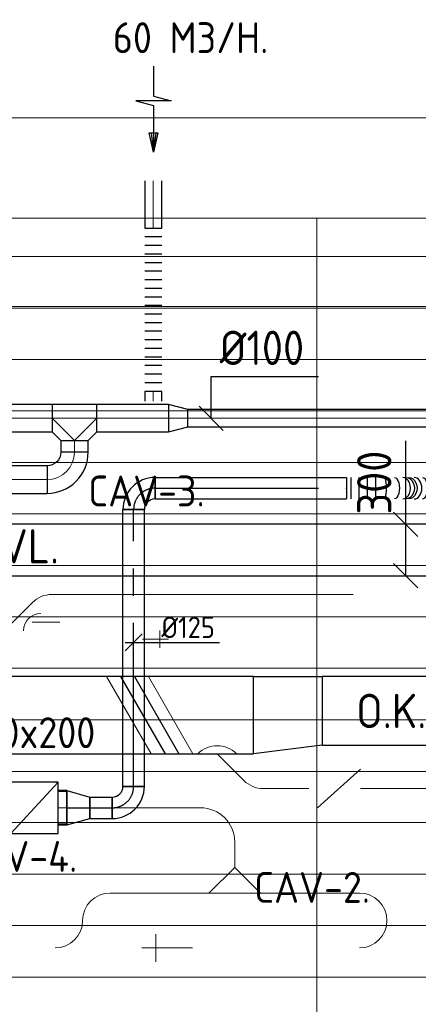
# Model space of a CAD drawing. Header units: millimetres. Extents: x -72425 to 38660, y 7096 to 51783.
# Tile 42 of 54: x -32132 to -29809, y 46029 to 51769. Entities that reach past the tile are written whole.
import ezdxf
from ezdxf.enums import TextEntityAlignment as Align

# ---------------------------------------------------------------- set-up
doc = ezdxf.new("R2010")
doc.units = ezdxf.units.MM
doc.header["$LTSCALE"] = 50
doc.linetypes.add('CENTER2', pattern=[28.575, 19.05, -3.175, 3.175, -3.175])
for name, color, linetype, lineweight in [('WL570---_BESTAAND-HARTLIJN', 161, 'Continuous', 0), ('WL570---_BESTAAND-MAATVOERING', 161, 'Continuous', 0), ('WL570---_BESTAAND-RETOUR', 140, 'Continuous', 0), ('WL570---_BESTAAND-TOEVOER', 180, 'Continuous', 0), ('WL570---_DEMONTEREN', 10, 'Continuous', 0)]:
    doc.layers.add(name, color=color, linetype=linetype, lineweight=lineweight)
for name, color, linetype in [('WL570---_RETOUR', 100, 'Continuous'), ('WL570---_TOEVOER', 200, 'Continuous'), ('WL570---_TOEVOER_HL', 1, 'Continuous'), ('WM570---_RETOUR', 2, 'Continuous'), ('WM570---_TOEVOER', 2, 'Continuous'), ('WM570---_TOEVOER_PR', 2, 'Continuous')]:
    doc.layers.add(name, color=color, linetype=linetype)
doc.layers.get('WL570---_DEMONTEREN').off()
doc.styles.add('BURO-025', font='ISO96.shx', dxfattribs={"height": 125})
doc.styles.add('MAATVOERING', font='ISO')

# ---------------------------------------------------------------- blocks, each defined once
blk = doc.blocks.new('A$C33D74301')
at = {"color": 8, "linetype": 'Continuous', "lineweight": 13}
for p, q in [((-7425, 6450), (-68325, 6450)), ((-27000, 6450), (-27000, -550)), ((-27000, 6450), (-27000, -550)), ((-68325, 6225), (-7400, 6225)), ((-68325, 5925), (-7400, 5925)), ((-68325, 5625), (-7400, 5625)), ((-68325, 5325), (-7400, 5325)), ((-68325, 5025), (-7400, 5025)), ((-68325, 4725), (-7400, 4725)), ((-68325, 4725), (-7400, 4725)), ((-68325, 4425), (-7400, 4425)), ((-68325, 4125), (-7400, 4125)), ((-68325, 3825), (-7400, 3825)), ((-68325, 3525), (-7400, 3525)), ((-68325, 3222.5), (-7400, 3225)), ((-68325, 2925), (-7400, 2925)), ((-68325, 2625), (-7400, 2625)), ((-68325, 2325), (-7400, 2325)), ((-68325, 2025), (-7400, 2025))]:
    blk.add_line(p, q, dxfattribs=at)
blk = doc.blocks.new('KARO')
for p, q in [((1, 0.5), (0, 0.5)), ((0, -0.5), (1, -0.5))]:
    blk.add_line(p, q)
at = {"invisible_edges": 15}
blk.add_3dface([(0, 0.5), (0, -0.5), (1, -0.5), (1, 0.5)], dxfattribs=at)
at = {"layer": 'WL570---_BESTAAND-HARTLIJN'}
blk.add_line((0, 0), (1, 0), dxfattribs=at)
blk = doc.blocks.new('OBO16000090ZE')
blk.add_lwpolyline([(-80, 0), (80, 0), (80, 160, 1), (-80, 160)], format="xyb", close=True)
at = {"layer": 'WL570---_BESTAAND-HARTLIJN'}
for points in [[(0, 0), (0, 240)], [(-80, 160), (80, 160)]]:
    blk.add_lwpolyline(points, dxfattribs=at)
blk = doc.blocks.new('KARH')
for p, q in [((1, 0.5), (0, 0.5)), ((0, -0.5), (1, -0.5))]:
    blk.add_line(p, q)
at = {"invisible_edges": 15}
blk.add_3dface([(0, 0.5), (0, -0.5), (1, -0.5), (1, 0.5)], dxfattribs=at)
blk = doc.blocks.new('FLLINE100')
blk.add_line((0, -50), (0, 50))
blk = doc.blocks.new('OEX10000100000')
at = {"rotation": 90}
for p in [(0, -50), (0, -100), (0, -150), (0, -200), (0, -250), (0, -300), (0, -350), (0, -400), (0, -450), (0, -500), (0, -550), (0, -600), (0, -650), (0, -700), (0, -750), (0, -800), (0, -850), (0, -900), (0, -950), (0, -1000)]:
    blk.add_blockref('FLLINE100', p, dxfattribs=at)
blk = doc.blocks.new('AFZPIJL')
for points in [[(0, -10), (0, -6.52), (-2.06, -5.97), (2.06, -5.97), (0, -5.41), (0, 0)], [(-0.26, -2.22), (0, 0)], [(0.26, -2.22), (0, 0)]]:
    blk.add_lwpolyline(points)
blk.add_lwpolyline([(0.52, -2.22), (-0.52, -2.22), (0, 0)], close=True)
blk = doc.blocks.new('MVLINE')
blk.add_line((35.4, -35.4), (-35.4, 35.4))
blk = doc.blocks.new('OBO16000090R')
blk.add_lwpolyline([(240, -160, 0.414214), (0, 80), (0, -80, -0.414214), (80, -160)], format="xyb", close=True)
at = {"invisible_edges": 15}
for points in [[(13.9, -81.2), (41.7, 76.4), (0, 80), (0, -80)], [(27.4, -84.8), (82.1, 65.5), (41.7, 76.4), (13.9, -81.2)], [(40, -90.7), (120, 47.8), (82.1, 65.5), (27.4, -84.8)], [(51.4, -98.7), (154.3, 23.9), (120, 47.8), (40, -90.7)], [(61.3, -108.6), (183.9, -5.7), (154.3, 23.9), (51.4, -98.7)], [(69.3, -120), (207.8, -40), (183.9, -5.7), (61.3, -108.6)], [(75.2, -132.6), (225.5, -77.9), (207.8, -40), (69.3, -120)], [(78.8, -146.1), (236.4, -118.3), (225.5, -77.9), (75.2, -132.6)], [(80, -160), (240, -160), (236.4, -118.3), (78.8, -146.1)]]:
    blk.add_3dface(points, dxfattribs=at)
at = {"layer": 'WL570---_BESTAAND-HARTLIJN'}
blk.add_arc((0, -160), 160, 0, 90, dxfattribs=at)
blk = doc.blocks.new('OBO16000090H')
blk.add_lwpolyline([(80, -160, 0.414214), (-160, 80), (-160, -80, -0.414214), (-80, -160)], format="xyb", close=True)
at = {"invisible_edges": 15}
for points in [[(-146.1, -81.2), (-118.3, 76.4), (-160, 80), (-160, -80)], [(-132.6, -84.8), (-77.9, 65.5), (-118.3, 76.4), (-146.1, -81.2)], [(-120, -90.7), (-40, 47.8), (-77.9, 65.5), (-132.6, -84.8)], [(-108.6, -98.7), (-5.7, 23.9), (-40, 47.8), (-120, -90.7)], [(-98.7, -108.6), (23.9, -5.7), (-5.7, 23.9), (-108.6, -98.7)], [(-90.7, -120), (47.8, -40), (23.9, -5.7), (-98.7, -108.6)], [(-84.8, -132.6), (65.5, -77.9), (47.8, -40), (-90.7, -120)], [(-81.2, -146.1), (76.4, -118.3), (65.5, -77.9), (-84.8, -132.6)], [(-80, -160), (80, -160), (76.4, -118.3), (-81.2, -146.1)]]:
    blk.add_3dface(points, dxfattribs=at)
at = {"layer": 'WL570---_BESTAAND-HARTLIJN'}
blk.add_arc((-160, -160), 160, 0, 90, dxfattribs=at)
blk = doc.blocks.new('OSV2001600740G')
blk.add_lwpolyline([(0, -100), (74.6, -80), (74.6, 80), (0, 100)], close=True)
at = {"layer": 'WL570---_BESTAAND-HARTLIJN'}
blk.add_line((0, 0), (74.6, 0), dxfattribs=at)
blk = doc.blocks.new('OTS20020020000H')
blk.add_lwpolyline([(-150, -100), (150, -100), (150, 100), (100, 150), (-100, 150), (-150, 100)], close=True)
at = {"layer": 'WL570---_BESTAAND-HARTLIJN'}
blk.add_line((-150, 0), (150, 0), dxfattribs=at)
at = {"layer": 'WL570---_BESTAAND-RETOUR'}
blk.add_lwpolyline([(-150, 0), (0, 150), (150, 0)], dxfattribs=at)
blk = doc.blocks.new('VBX2002000020027500')
blk.add_lwpolyline([(50, -150), (325, -150), (325, 150), (50, 150)], close=True)
for points in [[(50, 100), (0, 100), (0, -100), (50, -100)], [(325, -100), (375, -100), (375, 100), (325, 100)]]:
    blk.add_lwpolyline(points)
at = {"layer": 'WL570---_BESTAAND-HARTLIJN'}
blk.add_line((325, 0), (375, 0), dxfattribs=at)
at = {"layer": 'WL570---_BESTAAND-RETOUR'}
blk.add_line((50, -150), (325, 150), dxfattribs=at)
blk = doc.blocks.new('OBO20000090H')
blk.add_lwpolyline([(100, -200, 0.414214), (-200, 100), (-200, -100, -0.414214), (-100, -200)], format="xyb", close=True)
at = {"invisible_edges": 15}
for points in [[(-182.6, -101.5), (-147.9, 95.4), (-200, 100), (-200, -100)], [(-165.8, -106), (-97.4, 81.9), (-147.9, 95.4), (-182.6, -101.5)], [(-150, -113.4), (-50, 59.8), (-97.4, 81.9), (-165.8, -106)], [(-135.7, -123.4), (-7.2, 29.8), (-50, 59.8), (-150, -113.4)], [(-123.4, -135.7), (29.8, -7.2), (-7.2, 29.8), (-135.7, -123.4)], [(-113.4, -150), (59.8, -50), (29.8, -7.2), (-123.4, -135.7)], [(-106, -165.8), (81.9, -97.4), (59.8, -50), (-113.4, -150)], [(-101.5, -182.6), (95.4, -147.9), (81.9, -97.4), (-106, -165.8)], [(-100, -200), (100, -200), (95.4, -147.9), (-101.5, -182.6)]]:
    blk.add_3dface(points, dxfattribs=at)
at = {"layer": 'WL570---_BESTAAND-HARTLIJN'}
blk.add_arc((-200, -200), 200, 0, 90, dxfattribs=at)
blk = doc.blocks.new('OZA4500160045L')
blk.add_lwpolyline([(-113.1, 0), (-148.5, 35.4), (-35.4, 148.5), (113.1, 0)])
at = {"layer": 'WL570---_BESTAAND-HARTLIJN'}
blk.add_line((0, 0), (-91.9, 91.9), dxfattribs=at)
at = {"layer": 'WL570---_BESTAAND-RETOUR'}
blk.add_arc((0, 113.1), 160, 225, 315, dxfattribs=at)
blk = doc.blocks.new('OBO16000045H')
blk.add_lwpolyline([(80, -66.3, 0.198912), (9.7, 103.4), (-103.4, -9.7, -0.198912), (-80, -66.3)], format="xyb", close=True)
at = {"invisible_edges": 15}
for points in [[(-98.7, -14.9), (23.9, 88), (9.7, 103.4), (-103.4, -9.7)], [(-94.5, -20.4), (36.6, 71.4), (23.9, 88), (-98.7, -14.9)], [(-90.7, -26.3), (47.8, 53.7), (36.6, 71.4), (-94.5, -20.4)], [(-87.5, -32.5), (57.5, 35.2), (47.8, 53.7), (-90.7, -26.3)], [(-84.8, -38.9), (65.5, 15.8), (57.5, 35.2), (-87.5, -32.5)], [(-82.7, -45.6), (71.8, -4.2), (65.5, 15.8), (-84.8, -38.9)], [(-81.2, -52.4), (76.4, -24.6), (71.8, -4.2), (-82.7, -45.6)], [(-80.3, -59.3), (79.1, -45.4), (76.4, -24.6), (-81.2, -52.4)], [(-80, -66.3), (80, -66.3), (79.1, -45.4), (-80.3, -59.3)]]:
    blk.add_3dface(points, dxfattribs=at)
at = {"layer": 'WL570---_BESTAAND-HARTLIJN'}
blk.add_arc((-160, -66.3), 160, 0, 45, dxfattribs=at)
blk = doc.blocks.new('VV145020040020004000RG')
blk.add_lwpolyline([(0, 225), (400, 225), (400, -175), (0, -225)], close=True)
at = {"invisible_edges": 15}
blk.add_3dface([(0, 225), (400, 225), (400, -175), (0, -225)], dxfattribs=at)
blk = doc.blocks.new('OTS16016016000T')
blk.add_lwpolyline([(-130, -210), (130, -210), (130, -50), (80, 0), (-80, 0), (-130, -50)], close=True)
at = {"layer": 'WL570---_BESTAAND-HARTLIJN'}
blk.add_line((-130, -130), (130, -130), dxfattribs=at)
at = {"layer": 'WL570---_BESTAAND-TOEVOER'}
blk.add_lwpolyline([(-130, -130), (0, 0), (130, -130)], dxfattribs=at)
blk = doc.blocks.new('OSV16010001120G')
blk.add_lwpolyline([(0, -80), (112, -50), (112, 50), (0, 80)], close=True)
at = {"layer": 'WL570---_BESTAAND-HARTLIJN'}
blk.add_line((0, 0), (112, 0), dxfattribs=at)
blk = doc.blocks.new('VBX1251250012525000')
for points in [[(50, 62.5), (0, 62.5), (0, -62.5), (50, -62.5)], [(300, -62.5), (350, -62.5), (350, 62.5), (300, 62.5)]]:
    blk.add_lwpolyline(points)
blk.add_lwpolyline([(50, -112.5), (300, -112.5), (300, 112.5), (50, 112.5)], close=True)
at = {"layer": 'WL570---_BESTAAND-HARTLIJN'}
blk.add_line((300, 0), (350, 0), dxfattribs=at)
at = {"layer": 'WL570---_BESTAAND-TOEVOER'}
blk.add_line((50, -112.5), (300, 112.5), dxfattribs=at)
blk = doc.blocks.new('OSV1601250780K')
blk.add_lwpolyline([(-78, -80), (0, -62.5), (0, 62.5), (-78, 80)], close=True)
at = {"layer": 'WL570---_BESTAAND-HARTLIJN'}
blk.add_line((-78, 0), (0, 0), dxfattribs=at)
blk = doc.blocks.new('UISO')
for p, q in [((0, 0.18), (1, 0.757)), ((0, 0), (1, 0.577))]:
    blk.add_line(p, q)
at = {"layer": 'WL570---_BESTAAND-TOEVOER'}
for p, q in [((0, 0.36), (1, 0.937)), ((0, -0.18), (1, 0.397))]:
    blk.add_line(p, q, dxfattribs=at)
blk = doc.blocks.new('OBO10000090ZE')
blk.add_lwpolyline([(-50, 0), (50, 0), (50, 100, 1), (-50, 100)], format="xyb", close=True)
at = {"layer": 'WL570---_BESTAAND-HARTLIJN'}
for points in [[(0, 0), (0, 150)], [(-50, 100), (50, 100)]]:
    blk.add_lwpolyline(points, dxfattribs=at)
blk = doc.blocks.new('OZA1600100045L')
blk.add_lwpolyline([(-70.7, 0), (-106.1, 35.4), (-35.4, 106.1), (70.7, 0)])
at = {"layer": 'WL570---_BESTAAND-HARTLIJN'}
blk.add_line((0, 0), (-70.7, 70.7), dxfattribs=at)
at = {"layer": 'WL570---_BESTAAND-TOEVOER'}
blk.add_arc((0, 70.7), 100, 225, 315, dxfattribs=at)
blk = doc.blocks.new('*U412')
at = {"color": 0, "ltscale": 10}
for p, q in [((0, 95, -2700), (-49.5, 95, -2700)), ((-49.5, -95, -2700), (-49.5, 95, -2700)), ((-49.5, -95, -2700), (-49.5, 95, -2700)), ((0, 100, -2700), (134.1, 62.5, -2700)), ((0, 100, -2700), (0, -100, -2700)), ((134.1, 62.5, -2700), (134.1, -62.5, -2700)), ((0, -95, -2700), (-49.5, -95, -2700)), ((0, -100, -2700), (134.1, -62.5, -2700))]:
    blk.add_line(p, q, dxfattribs=at)
at = {"layer": 'WL570---_TOEVOER_HL', "linetype": 'CENTER2'}
blk.add_line((0, 0, -2700), (134.1, 0, -2700), dxfattribs=at)
for centre in [(0, 0, -2700), (134.1, 0, -2700)]:
    blk.add_circle(centre, 0.075, dxfattribs=at)
at = {"layer": 'WM570---_TOEVOER_PR', "color": 2, "style": 'BURO-025'}
blk.add_attdef('POSNR', text='', height=125, dxfattribs=at).set_placement((0, 0), align=Align.MIDDLE)
blk = doc.blocks.new('*U413')
at = {"color": 0, "ltscale": 10}
for p, q in [((-62.5, 125, -2700), (62.5, 125, -2700)), ((-125, -62.5, -2700), (-125, 62.5, -2700))]:
    blk.add_line(p, q, dxfattribs=at)
for radius, end in [(62.5, 0), (187.5, 360)]:
    blk.add_arc((-125, 125, -2700), radius, 270, end, dxfattribs=at)
at = {"layer": 'WL570---_TOEVOER_HL', "linetype": 'CENTER2'}
blk.add_arc((-125, 125, -2700), 125, 270, 0, dxfattribs=at)
at = {"layer": 'WM570---_TOEVOER_PR', "color": 2, "style": 'BURO-025'}
blk.add_attdef('POSNR', text='', height=125, dxfattribs=at).set_placement((0, 0), align=Align.MIDDLE)
blk = doc.blocks.new('*U414')
at = {"color": 0, "ltscale": 10}
for p, q in [((0, 62.5, -2700), (130.9, 62.5, -2700)), ((0, -62.5, -2700), (0, 62.5, -2700)), ((130.9, 62.5, -2700), (130.9, -62.5, -2700)), ((0, -62.5, -2700), (130.9, -62.5, -2700))]:
    blk.add_line(p, q, dxfattribs=at)
at = {"layer": 'WL570---_TOEVOER_HL', "linetype": 'CENTER2'}
blk.add_line((0, 0, -2700), (130.9, 0, -2700), dxfattribs=at)
at = {"layer": 'WM570---_TOEVOER_PR', "color": 2, "style": 'BURO-025'}
blk.add_attdef('POSNR', text='', height=125, dxfattribs=at).set_placement((0, 0), align=Align.MIDDLE)
blk = doc.blocks.new('*U415')
at = {"color": 0, "ltscale": 10}
for p, q in [((0, 62.5, -2700), (1613.4, 62.5, -2700)), ((0, -62.5, -2700), (0, 62.5, -2700)), ((1613.4, 62.5, -2700), (1613.4, -62.5, -2700)), ((0, -62.5, -2700), (1613.4, -62.5, -2700))]:
    blk.add_line(p, q, dxfattribs=at)
at = {"layer": 'WL570---_TOEVOER_HL', "linetype": 'CENTER2'}
blk.add_line((0, 0, -2700), (1613.4, 0, -2700), dxfattribs=at)
at = {"layer": 'WM570---_TOEVOER_PR', "color": 2, "style": 'BURO-025'}
blk.add_attdef('POSNR', text='', height=125, dxfattribs=at).set_placement((0, 0), align=Align.MIDDLE)
blk = doc.blocks.new('*U416')
at = {"color": 0, "ltscale": 10}
for p, q in [((0, 62.5, -2700), (0, -62.5, -2700)), ((24, 62.5, -2700), (24, -62.5, -2700)), ((72.1, 62.5, -2700), (72.1, -62.5, -2700)), ((120.2, 62.5, -2700), (120.2, -62.5, -2700)), ((168.3, 62.5, -2700), (168.3, -62.5, -2700)), ((528.5, 62.5, -2700), (528.5, -62.5, -2700)), ((552.6, 62.5, -2700), (552.6, -62.5, -2700)), ((576.7, 62.5, -2700), (576.7, -62.5, -2700))]:
    blk.add_line(p, q, dxfattribs=at)
for centre, major_axis, ratio, start_param, end_param in [((222.2, 0, -2700), (0, -62.5), 0.159026, 0, 3.141593), ((327, 0, -2700), (0, -62.5), 0.718228, 0, 3.141593), ((393.8, 0, -2700), (0, 62.5), 0.718228, 3.141593, 6.283185), ((498.7, 0, -2700), (0, 62.5), 0.159026, 3.141593, 6.283185)]:
    blk.add_ellipse(centre, major_axis=major_axis, ratio=ratio, start_param=start_param, end_param=end_param, dxfattribs=at)
at = {"color": 0, "ltscale": 10, "extrusion": (0, 0, -1)}
for centre, major_axis, ratio, start_param, end_param in [((278.9, 0, -2700), (0, 62.5), 0.461388, 0, 3.141593), ((344.5, 0, -2700), (0, 62.5), 0.811218, 0, 3.141593), ((360.4, 0, -2700), (0, 62.5), 0.811218, 0, 3.141593), ((442, 0, -2700), (0, -62.5), 0.461388, 3.141593, 6.283185)]:
    blk.add_ellipse(centre, major_axis=major_axis, ratio=ratio, start_param=start_param, end_param=end_param, dxfattribs=at)
at = {"layer": 'WM570---_TOEVOER_PR', "color": 2, "style": 'BURO-025'}
blk.add_attdef('POSNR', text='', height=125, dxfattribs=at).set_placement((0, 0), align=Align.MIDDLE)
blk = doc.blocks.new('*U473')
at = {"color": 0, "ltscale": 10}
for p, q in [((0, 62.5, -2700), (1116.2, 62.5, -2700)), ((0, -62.5, -2700), (0, 62.5, -2700)), ((1116.2, 62.5, -2700), (1116.2, -62.5, -2700)), ((0, -62.5, -2700), (1116.2, -62.5, -2700))]:
    blk.add_line(p, q, dxfattribs=at)
at = {"layer": 'WL570---_TOEVOER_HL', "linetype": 'CENTER2'}
blk.add_line((0, 0, -2700), (1116.2, 0, -2700), dxfattribs=at)
at = {"layer": 'WM570---_TOEVOER_PR', "color": 2, "style": 'BURO-025'}
blk.add_attdef('POSNR', text='', height=125, dxfattribs=at).set_placement((0, 0), align=Align.MIDDLE)
blk = doc.blocks.new('*U474')
at = {"color": 0, "ltscale": 10}
for p, q in [((-125, -62.5, -2700), (-125, 62.5, -2700)), ((62.5, -125, -2700), (-62.5, -125, -2700))]:
    blk.add_line(p, q, dxfattribs=at)
for radius, start in [(187.5, 360), (62.5, 0)]:
    blk.add_arc((-125, -125, -2700), radius, start, 90, dxfattribs=at)
at = {"layer": 'WL570---_TOEVOER_HL', "linetype": 'CENTER2'}
blk.add_arc((-125, -125, -2700), 125, 0, 90, dxfattribs=at)
at = {"layer": 'WM570---_TOEVOER_PR', "color": 2, "style": 'BURO-025'}
blk.add_attdef('POSNR', text='', height=125, dxfattribs=at).set_placement((0, 0), align=Align.MIDDLE)
blk = doc.blocks.new('*U475')
at = {"layer": 'WM570---_TOEVOER', "color": 0, "ltscale": 10}
for p, q in [((-50, -50), (50, 50)), ((-50, 0), (499.5, 0))]:
    blk.add_line(p, q, dxfattribs=at)
at = {"layer": 'WM570---_TOEVOER', "color": 0, "style": 'BURO-025'}
blk.add_text('%%c125', height=125, dxfattribs=at).set_placement((161.7, 25))

msp = doc.modelspace()

# ---------------------------------------------------------------- linework, layer by layer
at = {"layer": 'WL570---_BESTAAND-MAATVOERING'}
msp.add_line((-72173, 51198), (-3084.7, 51198), dxfattribs=at)

# ---------------------------------------------------------------- block references
at = {"layer": 'WL570---_RETOUR', "xscale": 50, "yscale": 50, "zscale": 50, "rotation": 180}
msp.add_blockref('AFZPIJL', (-31352.3, 50998), dxfattribs=at)
at = {"layer": 'WM570---_TOEVOER'}
msp.add_blockref('A$C33D74301', (-3400.3, 44163.1), dxfattribs=at)

# ---------------------------------------------------------------- texts
at = {"layer": 'WM570---_RETOUR', "style": 'MAATVOERING'}
msp.add_text('60 M3/H.', height=180, dxfattribs=at).set_placement((-31589.6, 51574.5))

# ---------------------------------------------------------------- next in the draw order: linework, layer by layer
at = {"layer": 'WL570---_BESTAAND-MAATVOERING'}
msp.add_line((-72173, 50098), (-3084.7, 50098), dxfattribs=at)
at = {"layer": 'WM570---_RETOUR'}
for points in [[(-31016.3, 49446), (-31016.3, 49689.7), (-30390.1, 49689.7)], [(-29882.6, 48527.5), (-29882.6, 48904.2), (-29882.6, 49314.1)]]:
    msp.add_lwpolyline(points, dxfattribs=at)

# ---------------------------------------------------------------- next in the draw order: block references
at = {"layer": 'WL570---_DEMONTEREN'}
for name, p, rotation in [('OBO16000045H', (-32011.6, 48418.4), 90.00000000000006), ('OZA1600100045L', (-32059.6, 48257), 225.0780843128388), ('OBO10000090ZE', (-31415.8, 48157.5), 270), ('OZA4500160045L', (-30981.1, 47489.3), 180), ('OBO16000045H', (-30778.7, 47286.9), 225), ('OSV1601250780K', (-29987.3, 47286.9), 180), ('OBO16000090H', (-31765.8, 46677.5), 90)]:
    msp.add_blockref(name, p, dxfattribs=dict(at, rotation=rotation))
for p, xscale, yscale, zscale in [((-31945.2, 48418.4), 56.15586728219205, 160, 160), ((-31777, 48418.4), 1588.043957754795, 100, 100), ((-30712.4, 47286.9), 77.72023651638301, 160, 160), ((-30447, 47286.9), -109.6937077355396, 125, 125), ((-30097, 47286.9), 109.6937077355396, 125, 125), ((-31857.4, 47174.7), 778.4024541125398, 200, 200), ((-31605.8, 46677.5), 456.7929468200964, 160, 160), ((-31029, 46677.5), -45.40979088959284, 200, 200), ((-30729, 46677.5), 45.40979088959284, 200, 200)]:
    msp.add_blockref('KARO', p, dxfattribs=dict(at, xscale=xscale, yscale=yscale, zscale=zscale))
for name, p in [('OSV16010001120G', (-31889, 48418.4)), ('VBX1251250012525000', (-30447, 47286.9)), ('OBO20000090H', (-30879, 47174.7)), ('OTS20020020000H', (-30879, 46677.5)), ('OSV2001600740G', (-30683.6, 46677.5)), ('OBO16000090H', (-29992.1, 46677.5))]:
    msp.add_blockref(name, p, dxfattribs=at)
for p, xscale, yscale, zscale, rotation in [((-32190.6, 48238.9), 187.181286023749, 160, 160, 45.0780843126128), ((-31959.6, 48257.1), 60.92230049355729, 100, 100, 0.07808431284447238), ((-30889.2, 47397.4), 89.97041006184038, 160, 160, 314.9999999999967), ((-29725.8, 47286.9), 183.4855465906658, 160, 160, 180), ((-30879, 46827.5), 147.1177816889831, 200, 200, 90), ((-30152.1, 46677.5), 456.7929468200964, 160, 160, 180), ((-31179.5, 46357.5), -53.96544851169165, 160, 160, 180)]:
    msp.add_blockref('KARO', p, dxfattribs=dict(at, xscale=xscale, yscale=yscale, zscale=zscale, rotation=rotation))
at = {"layer": 'WL570---_DEMONTEREN', "xscale": -1}
for name, p, rotation in [('OSV1601250780K', (-30556.7, 47286.9), 180), ('OBO16000090R', (-31925.8, 46357.5), 180), ('OBO16000090R', (-30152.1, 46357.5), 180), ('OBO16000090ZE', (-31179.5, 46357.5), 90)]:
    msp.add_blockref(name, p, dxfattribs=dict(at, rotation=rotation))
msp.add_blockref('OSV2001600740G', (-31074.4, 46677.5), dxfattribs=at)
at = {"layer": 'WL570---_RETOUR'}
for name, p, xscale, yscale, zscale, rotation in [('KARO', (-31353.5, 50553.2), 275.9456809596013, 100, 100, 90), ('KARO', (-31353.5, 49602.6), 56.29579252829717, 100, 100, 270), ('KARO', (-31264.5, 49446), 418.5277901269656, 160, 160, 180), ('KARO', (-29679.8, 49446), 1472.687267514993, 100, 100, 180), ('KARO', (-31813, 49247.9), 68.03356260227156, 160, 160, 90), ('KARO', (-31973, 49087.9), 336.666187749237, 160, 160, 179.9999999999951), ('KARH', (-29594.4, 48677.5), 3101.689352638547, 300, 250, 180)]:
    msp.add_blockref(name, p, dxfattribs=dict(at, xscale=xscale, yscale=yscale, zscale=zscale, rotation=rotation))
for name, p in [('OEX10000100000', (-31353.5, 50602.6)), ('OSV16010001120G', (-31264.5, 49446))]:
    msp.add_blockref(name, p, dxfattribs=at)
at = {"layer": 'WL570---_RETOUR', "xscale": 1267.214094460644, "yscale": 160, "zscale": 160}
msp.add_blockref('KARO', (-33210.2, 49446), dxfattribs=at)
at = {"layer": 'WL570---_RETOUR'}
for name, p, rotation in [('OTS16016016000T', (-31813, 49316), 180), ('OBO16000090H', (-31813, 49087.9), 270)]:
    msp.add_blockref(name, p, dxfattribs=dict(at, rotation=rotation))
at = {"layer": 'WL570---_TOEVOER', "rotation": 90.00000000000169}
for name, p in [('*U474', (-31468.2, 49038.1, 2700)), ('*U415', (-31468.2, 47299.7, 2700))]:
    msp.add_blockref(name, p, dxfattribs=at)
at = {"layer": 'WL570---_TOEVOER'}
for name, p in [('*U473', (-31343.2, 49038.1, 2700)), ('*U416', (-30227, 49038.1, 2700)), ('VV145020040020004000RG', (-30769, 47714.3)), ('VBX2002000020027500', (-32233.1, 47174.7)), ('*U412', (-31858.1, 47174.7, 2700)), ('*U413', (-31468.2, 47174.7, 2700)), ('*U414', (-31724, 47174.7, 2700))]:
    msp.add_blockref(name, p, dxfattribs=at)
at = {"layer": 'WL570---_TOEVOER', "zscale": 200}
for p, xscale, yscale in [((-32982.8, 47714.3), 2213.778534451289, 450), ((-30369, 47739.3), 2787.694409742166, 400)]:
    msp.add_blockref('KARH', p, dxfattribs=dict(at, xscale=xscale, yscale=yscale))
at = {"layer": 'WL570---_TOEVOER', "xscale": 450, "yscale": 450, "zscale": 450, "rotation": 270}
msp.add_blockref('UISO', (-31544.5, 47939.3), dxfattribs=at)
at = {"layer": 'WM570---_RETOUR', "xscale": 2, "yscale": 2, "zscale": 2}
for p in [(-31016.3, 49446), (-29882.6, 48827.5), (-29882.6, 48527.5)]:
    msp.add_blockref('MVLINE', p, dxfattribs=at)
at = {"layer": 'WM570---_TOEVOER'}
msp.add_blockref('*U475', (-31468.2, 48139.1, 2700), dxfattribs=at)

# ---------------------------------------------------------------- next in the draw order: texts
at = {"layer": 'WM570---_RETOUR', "style": 'MAATVOERING'}
for s, height, p in [('%%c100', 200, (-30966.3, 49756.3)), ('CAV-3.', 180, (-31732.7, 48931.7))]:
    msp.add_text(s, height=height, dxfattribs=at).set_placement(p)
msp.add_text('300', height=200, rotation=90, dxfattribs=at).set_placement((-29965.9, 48884.3))
msp.add_text('O.K.=3000+VL.', height=200, dxfattribs=at).set_placement((-32649.3, 48599.5), align=Align.CENTER)
at = {"layer": 'WM570---_TOEVOER', "style": 'MAATVOERING'}
msp.add_text('O.K.=3025+VL.', height=200, dxfattribs=at).set_placement((-29421.1, 47639.4), align=Align.CENTER)
for s, p in [('450x200', (-32483.5, 47522.5)), ('CAV-4.', (-32483.5, 46801.2)), ('CAV-2.', (-30765.8, 46620.5, -2700))]:
    msp.add_text(s, height=180, dxfattribs=at).set_placement(p)

doc.saveas('drawing.dxf')
